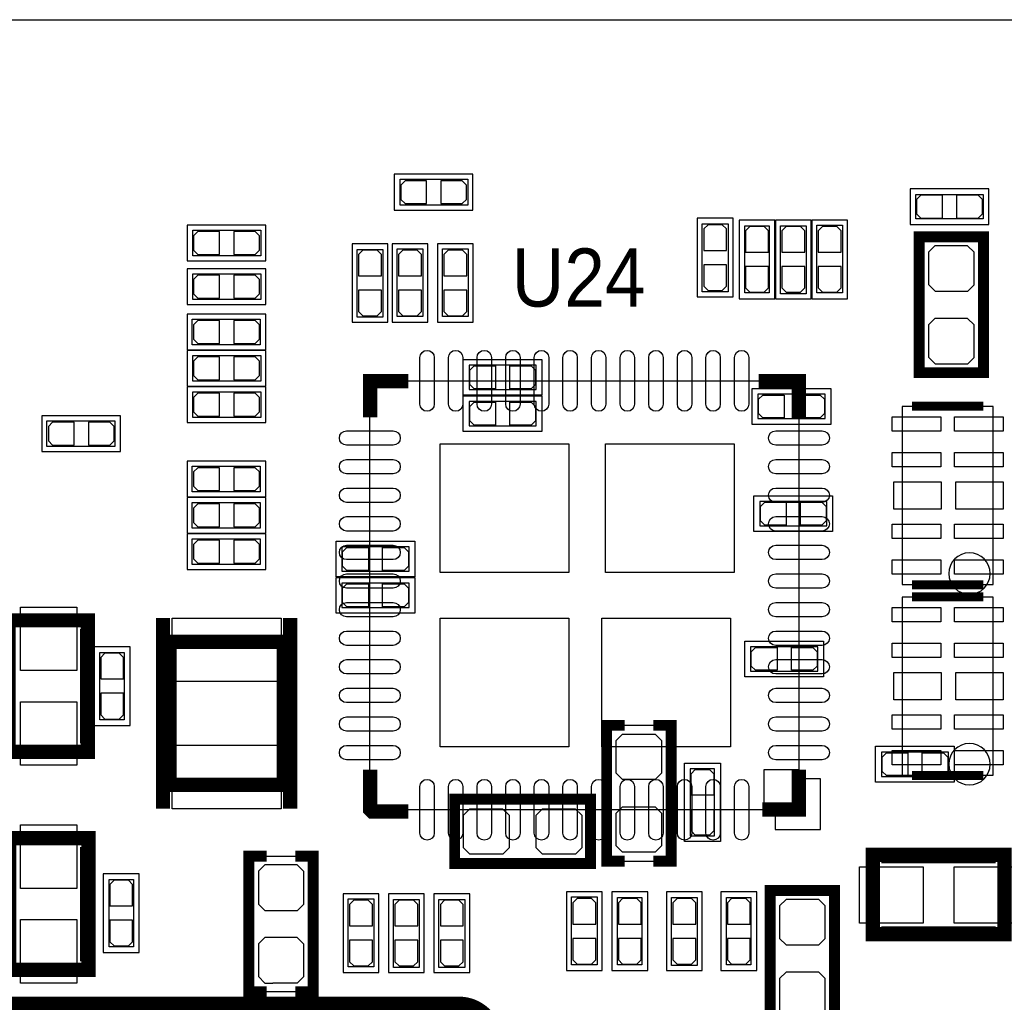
# Model space of a CAD drawing. Extents: x -6.1 to 57.8, y -3.4 to 52.8.
# Tile 10 of 11: x 21.8 to 35.6, y 39 to 52.8. Entities that reach past the tile are written whole.
import ezdxf

# ---------------------------------------------------------------- set-up
doc = ezdxf.new("R2010")
doc.units = 0
for name, color, linetype in [('BG_OUTLINE', 254, 'CONTINUOUS'), ('BG_SILKSCREEN_TOP', 9, 'CONTINUOUS'), ('PG_ASSEMBLY_BOTTOM', 12, 'CONTINUOUS'), ('PG_ASSEMBLY_TOP', 120, 'CONTINUOUS'), ('PG_SILKSCREEN_BOTTOM', 12, 'CONTINUOUS'), ('PG_SILKSCREEN_TOP', 9, 'CONTINUOUS'), ('PIN_BOTTOM', 1, 'CONTINUOUS'), ('PIN_TOP', 110, 'CONTINUOUS')]:
    doc.layers.add(name, color=color, linetype=linetype)

msp = doc.modelspace()

# ---------------------------------------------------------------- linework, layer by layer
at = {"layer": 'BG_OUTLINE'}
msp.add_lwpolyline([(53.4924, -1.5748), (-1.8034, -1.5748, -0.414214), (-3.5814, 0.2032), (-3.5814, 3.81), (-3.5814, 40.0558), (-2.5146, 40.0558), (-2.5146, 46.6598), (-3.5814, 46.6598), (-3.5814, 50.9524, -0.414214), (-1.778, 52.7558), (52.0446, 52.7558, -0.414183)], format="xyb", dxfattribs=at)
at = {"layer": 'BG_SILKSCREEN_TOP', "const_width": 0.2032}
msp.add_lwpolyline([(18.9484, 38.989), (27.9654, 38.989, -0.414214), (28.4734, 38.481), (28.4734, 36.9062, -0.414214), (27.9654, 36.3982), (26.162, 36.3982), (26.162, 35.941, -0.414214), (26.1366, 35.9156), (18.9484, 35.9156, -0.414214), (18.4404, 36.4236), (18.4404, 38.481, -0.414214), (18.9484, 38.989)], format="xyb", dxfattribs=at)
at = {"layer": 'PG_ASSEMBLY_BOTTOM'}
for points in [[(28.974999, 47.922002), (28.104998, 47.922002), (28.104998, 47.581998), (29.045002, 47.581998), (29.045002, 47.922002), (28.955009, 47.922002)], [(32.213601, 47.175598), (33.083602, 47.175598), (33.083602, 47.515602), (32.143598, 47.515602), (32.143598, 47.175598), (32.233591, 47.175598)], [(28.974999, 47.414002), (28.104998, 47.414002), (28.104998, 47.073998), (29.045002, 47.073998), (29.045002, 47.414002), (28.955009, 47.414002)], [(32.239001, 45.676998), (33.109002, 45.676998), (33.109002, 46.017002), (32.168998, 46.017002), (32.168998, 45.676998), (32.258991, 45.676998)], [(27.196999, 45.382002), (26.326998, 45.382002), (26.326998, 45.041998), (27.267002, 45.041998), (27.267002, 45.382002), (27.177009, 45.382002)], [(27.196999, 44.874002), (26.326998, 44.874002), (26.326998, 44.533998), (27.267002, 44.533998), (27.267002, 44.874002), (27.177009, 44.874002)], [(32.112001, 43.644998), (32.982002, 43.644998), (32.982002, 43.985002), (32.041998, 43.985002), (32.041998, 43.644998), (32.131991, 43.644998)], [(30.029912, 40.985389), (30.930088, 40.985389), (30.930088, 42.885411), (30.029912, 42.885411), (30.029912, 40.985389)], [(34.740799, 42.511802), (33.870798, 42.511802), (33.870798, 42.171798), (34.810802, 42.171798), (34.810802, 42.511802), (34.720809, 42.511802)], [(31.198998, 42.208399), (31.198998, 41.338398), (31.539002, 41.338398), (31.539002, 42.278402), (31.198998, 42.278402), (31.198998, 42.188409)], [(29.804411, 40.951912), (29.804411, 41.852088), (27.904389, 41.852088), (27.904389, 40.951912), (29.804411, 40.951912)]]:
    msp.add_lwpolyline(points, dxfattribs=at)
at = {"layer": 'PG_ASSEMBLY_TOP'}
for points in [[(27.199793, 50.52281), (28.089809, 50.52281), (28.089809, 50.16279), (27.139798, 50.16279), (27.139798, 50.52281), (27.209801, 50.52281)], [(34.423401, 50.309602), (35.293402, 50.309602), (35.293402, 49.969598), (34.353398, 49.969598), (34.353398, 50.309602), (34.443391, 50.309602)], [(31.72681, 49.838407), (31.72681, 48.948391), (31.36679, 48.948391), (31.36679, 49.898402), (31.72681, 49.898402), (31.72681, 49.828399)], [(32.301002, 49.802999), (32.301002, 48.932998), (31.960998, 48.932998), (31.960998, 49.873002), (32.301002, 49.873002), (32.301002, 49.783009)], [(32.81901, 49.813007), (32.81901, 48.922991), (32.45899, 48.922991), (32.45899, 49.873002), (32.81901, 49.873002), (32.81901, 49.802999)], [(32.96699, 48.992993), (32.96699, 49.883009), (33.32701, 49.883009), (33.32701, 48.932998), (32.96699, 48.932998), (32.96699, 49.003001)], [(24.304193, 49.81161), (25.194209, 49.81161), (25.194209, 49.45159), (24.244198, 49.45159), (24.244198, 49.81161), (24.314201, 49.81161)], [(35.298888, 47.817989), (34.398712, 47.817989), (34.398712, 49.718011), (35.298888, 49.718011), (35.298888, 47.817989)], [(26.90081, 49.482807), (26.90081, 48.592791), (26.54079, 48.592791), (26.54079, 49.542802), (26.90081, 49.542802), (26.90081, 49.472799)], [(27.09959, 48.662793), (27.09959, 49.552809), (27.45961, 49.552809), (27.45961, 48.602798), (27.09959, 48.602798), (27.09959, 48.672801)], [(27.73459, 48.662793), (27.73459, 49.552809), (28.09461, 49.552809), (28.09461, 48.602798), (27.73459, 48.602798), (27.73459, 48.672801)], [(24.304193, 49.20201), (25.194209, 49.20201), (25.194209, 48.84199), (24.244198, 48.84199), (24.244198, 49.20201), (24.314201, 49.20201)], [(25.124207, 48.20699), (24.234191, 48.20699), (24.234191, 48.56701), (25.184202, 48.56701), (25.184202, 48.20699), (25.114199, 48.20699)], [(24.304193, 48.05901), (25.194209, 48.05901), (25.194209, 47.69899), (24.244198, 47.69899), (24.244198, 48.05901), (24.314201, 48.05901)], [(26.718006, 41.704006), (26.718006, 47.703994), (32.717994, 47.703994), (32.717994, 41.704006), (26.718006, 41.704006)], [(24.304193, 47.55101), (25.194209, 47.55101), (25.194209, 47.19099), (24.244198, 47.19099), (24.244198, 47.55101), (24.314201, 47.55101)], [(23.092207, 46.78459), (22.202191, 46.78459), (22.202191, 47.14461), (23.152202, 47.14461), (23.152202, 46.78459), (23.082199, 46.78459)], [(25.124207, 46.14959), (24.234191, 46.14959), (24.234191, 46.50961), (25.184202, 46.50961), (25.184202, 46.14959), (25.114199, 46.14959)], [(25.124207, 45.64159), (24.234191, 45.64159), (24.234191, 46.00161), (25.184202, 46.00161), (25.184202, 45.64159), (25.114199, 45.64159)], [(25.124207, 45.13359), (24.234191, 45.13359), (24.234191, 45.49361), (25.184202, 45.49361), (25.184202, 45.13359), (25.114199, 45.13359)], [(22.943998, 43.034001), (22.943998, 43.904002), (23.284002, 43.904002), (23.284002, 42.963998), (22.943998, 42.963998), (22.943998, 43.053991)], [(25.026112, 41.056611), (25.926288, 41.056611), (25.926288, 39.156589), (25.026112, 39.156589), (25.026112, 41.056611)], [(23.411002, 40.658999), (23.411002, 39.788998), (23.070998, 39.788998), (23.070998, 40.729002), (23.411002, 40.729002), (23.411002, 40.639009)], [(29.53799, 39.594993), (29.53799, 40.485009), (29.89801, 40.485009), (29.89801, 39.534998), (29.53799, 39.534998), (29.53799, 39.605001)], [(33.216088, 38.673989), (32.315912, 38.673989), (32.315912, 40.574011), (33.216088, 40.574011), (33.216088, 38.673989)], [(26.41379, 39.569593), (26.41379, 40.459609), (26.77381, 40.459609), (26.77381, 39.509598), (26.41379, 39.509598), (26.41379, 39.579601)], [(27.40881, 40.389607), (27.40881, 39.499591), (27.04879, 39.499591), (27.04879, 40.449602), (27.40881, 40.449602), (27.40881, 40.379599)], [(28.04381, 40.389607), (28.04381, 39.499591), (27.68379, 39.499591), (27.68379, 40.449602), (28.04381, 40.449602), (28.04381, 40.379599)], [(30.182998, 39.605001), (30.182998, 40.475002), (30.523002, 40.475002), (30.523002, 39.534998), (30.182998, 39.534998), (30.182998, 39.624991)], [(31.29501, 40.415007), (31.29501, 39.524991), (30.93499, 39.524991), (30.93499, 40.475002), (31.29501, 40.475002), (31.29501, 40.404999)], [(32.047002, 40.404999), (32.047002, 39.534998), (31.706998, 39.534998), (31.706998, 40.475002), (32.047002, 40.475002), (32.047002, 40.385009)]]:
    msp.add_lwpolyline(points, dxfattribs=at)
for points in [[(35.43554, 44.8564), (35.43554, 47.3456), (34.16046, 47.3456), (34.16046, 44.8564)], [(35.43554, 42.1894), (35.43554, 44.6786), (34.16046, 44.6786), (34.16046, 42.1894)], [(32.7152, 41.7068), (32.2326, 41.7068), (32.2326, 42.2656), (32.7152, 42.2656)]]:
    msp.add_lwpolyline(points, close=True, dxfattribs=at)
for points in [[(35.392411, 45.0088, 1), (34.813189, 45.0088, 1)], [(35.392411, 42.3418, 1), (34.813189, 42.3418, 1)]]:
    msp.add_lwpolyline(points, format="xyb", close=True, dxfattribs=at)
at = {"layer": 'PG_ASSEMBLY_TOP', "const_width": 0.2}
for points in [[(21.665006, 42.514012), (21.665006, 44.353988), (22.775012, 44.353988), (22.775012, 42.514012), (21.665006, 42.514012)], [(23.914202, 44.052998), (23.914202, 42.053002), (25.514198, 42.053002), (25.514198, 44.052998), (23.914202, 44.052998)], [(22.784994, 41.305988), (22.784994, 39.466012), (21.674988, 39.466012), (21.674988, 41.305988), (22.784994, 41.305988)], [(33.751012, 41.072994), (35.590988, 41.072994), (35.590988, 39.962988), (33.751012, 39.962988), (33.751012, 41.072994)]]:
    msp.add_lwpolyline(points, dxfattribs=at)
at = {"layer": 'PG_SILKSCREEN_BOTTOM'}
for points in [[(29.125012, 48.002012), (29.125012, 47.501988), (28.024988, 47.501988), (28.024988, 48.002012), (29.125012, 48.002012)], [(32.063588, 47.095588), (32.063588, 47.595612), (33.163612, 47.595612), (33.163612, 47.095588), (32.063588, 47.095588)], [(29.125012, 47.494012), (29.125012, 46.993988), (28.024988, 46.993988), (28.024988, 47.494012), (29.125012, 47.494012)], [(32.088988, 45.596988), (32.088988, 46.097012), (33.189012, 46.097012), (33.189012, 45.596988), (32.088988, 45.596988)], [(27.347012, 45.462012), (27.347012, 44.961988), (26.246988, 44.961988), (26.246988, 45.462012), (27.347012, 45.462012)], [(27.347012, 44.954012), (27.347012, 44.453988), (26.246988, 44.453988), (26.246988, 44.954012), (27.347012, 44.954012)], [(31.961988, 43.564988), (31.961988, 44.065012), (33.062012, 44.065012), (33.062012, 43.564988), (31.961988, 43.564988)], [(34.890812, 42.591812), (34.890812, 42.091788), (33.790788, 42.091788), (33.790788, 42.591812), (34.890812, 42.591812)], [(31.118988, 42.358412), (31.619012, 42.358412), (31.619012, 41.258388), (31.118988, 41.258388), (31.118988, 42.358412)]]:
    msp.add_lwpolyline(points, dxfattribs=at)
at = {"layer": 'PG_SILKSCREEN_BOTTOM', "const_width": 0.1524}
for points in [[(30.280102, 42.885411), (30.029912, 42.885411), (30.029912, 40.985389), (30.280102, 40.985389)], [(30.679898, 42.885411), (30.930088, 42.885411), (30.930088, 40.985389), (30.679898, 40.985389)], [(27.904389, 41.601898), (27.904389, 41.852088), (29.804411, 41.852088), (29.80436, 41.18356)], [(27.90444, 41.62806), (27.904389, 40.951912), (29.804411, 40.951912), (29.804411, 41.202102)]]:
    msp.add_lwpolyline(points, dxfattribs=at)
at = {"layer": 'PG_SILKSCREEN_TOP'}
for points in [[(27.059788, 50.592812), (27.059788, 50.092788), (28.159812, 50.092788), (28.159812, 50.592812), (27.059788, 50.592812)], [(34.273388, 50.389612), (34.273388, 49.889588), (35.373412, 49.889588), (35.373412, 50.389612), (34.273388, 50.389612)], [(24.164188, 49.881612), (24.164188, 49.381588), (25.264212, 49.381588), (25.264212, 49.881612), (24.164188, 49.881612)], [(31.796812, 49.978412), (31.296788, 49.978412), (31.296788, 48.878388), (31.796812, 48.878388), (31.796812, 49.978412)], [(32.381012, 49.953012), (31.880988, 49.953012), (31.880988, 48.852988), (32.381012, 48.852988), (32.381012, 49.953012)], [(32.889012, 49.953012), (32.388988, 49.953012), (32.388988, 48.852988), (32.889012, 48.852988), (32.889012, 49.953012)], [(32.896988, 48.852988), (33.397012, 48.852988), (33.397012, 49.953012), (32.896988, 49.953012), (32.896988, 48.852988)], [(26.970812, 49.622812), (26.470788, 49.622812), (26.470788, 48.522788), (26.970812, 48.522788), (26.970812, 49.622812)], [(27.029588, 48.522788), (27.529612, 48.522788), (27.529612, 49.622812), (27.029588, 49.622812), (27.029588, 48.522788)], [(27.664588, 48.522788), (28.164612, 48.522788), (28.164612, 49.622812), (27.664588, 49.622812), (27.664588, 48.522788)], [(24.164188, 49.272012), (24.164188, 48.771988), (25.264212, 48.771988), (25.264212, 49.272012), (24.164188, 49.272012)], [(25.264212, 48.136988), (25.264212, 48.637012), (24.164188, 48.637012), (24.164188, 48.136988), (25.264212, 48.136988)], [(24.164188, 48.129012), (24.164188, 47.628988), (25.264212, 47.628988), (25.264212, 48.129012), (24.164188, 48.129012)], [(24.164188, 47.621012), (24.164188, 47.120988), (25.264212, 47.120988), (25.264212, 47.621012), (24.164188, 47.621012)], [(23.232212, 46.714588), (23.232212, 47.214612), (22.132188, 47.214612), (22.132188, 46.714588), (23.232212, 46.714588)], [(25.264212, 46.079588), (25.264212, 46.579612), (24.164188, 46.579612), (24.164188, 46.079588), (25.264212, 46.079588)], [(25.264212, 45.571588), (25.264212, 46.071612), (24.164188, 46.071612), (24.164188, 45.571588), (25.264212, 45.571588)], [(25.264212, 45.063588), (25.264212, 45.563612), (24.164188, 45.563612), (24.164188, 45.063588), (25.264212, 45.063588)], [(22.863988, 42.883988), (23.364012, 42.883988), (23.364012, 43.984012), (22.863988, 43.984012), (22.863988, 42.883988)], [(23.491012, 40.809012), (22.990988, 40.809012), (22.990988, 39.708988), (23.491012, 39.708988), (23.491012, 40.809012)], [(26.343788, 39.429588), (26.843812, 39.429588), (26.843812, 40.529612), (26.343788, 40.529612), (26.343788, 39.429588)], [(27.478812, 40.529612), (26.978788, 40.529612), (26.978788, 39.429588), (27.478812, 39.429588), (27.478812, 40.529612)], [(28.113812, 40.529612), (27.613788, 40.529612), (27.613788, 39.429588), (28.113812, 39.429588), (28.113812, 40.529612)], [(29.467988, 39.454988), (29.968012, 39.454988), (29.968012, 40.555012), (29.467988, 40.555012), (29.467988, 39.454988)], [(30.102988, 39.454988), (30.603012, 39.454988), (30.603012, 40.555012), (30.102988, 40.555012), (30.102988, 39.454988)], [(31.365012, 40.555012), (30.864988, 40.555012), (30.864988, 39.454988), (31.365012, 39.454988), (31.365012, 40.555012)], [(32.127012, 40.555012), (31.626988, 40.555012), (31.626988, 39.454988), (32.127012, 39.454988), (32.127012, 40.555012)]]:
    msp.add_lwpolyline(points, dxfattribs=at)
for points, const_width in [([(34.648902, 49.718011), (34.398712, 49.718011), (34.398712, 47.817989), (35.06724, 47.81804)], 0.1524), ([(34.62274, 49.71796), (35.298888, 49.718011), (35.298888, 47.817989), (35.048698, 47.817989)], 0.1524), ([(27.2542, 47.7012), (26.7208, 47.7012), (26.7208, 47.1932)], 0.2), ([(32.1564, 47.7012), (32.7152, 47.7012), (32.7152, 47.1678)], 0.2), ([(34.297874, 47.350934), (35.297872, 47.350934)], 0.127), ([(34.297874, 44.851066), (35.297872, 44.851066)], 0.127), ([(34.297874, 44.683934), (35.297872, 44.683934)], 0.127), ([(23.8252, 44.3865), (23.8252, 41.7195)], 0.2), ([(25.6032, 44.3865), (25.6032, 41.7195)], 0.2), ([(22.765004, 42.634002), (22.765004, 44.233998)], 0.2), ([(27.2542, 41.6814), (26.7462, 41.6814), (26.7208, 41.7068), (26.7208, 42.2656)], 0.2), ([(32.2072, 41.7068), (32.7152, 41.7068), (32.7152, 42.2656)], 0.2), ([(34.297874, 42.184066), (35.297872, 42.184066)], 0.127), ([(22.765004, 41.185998), (22.765004, 39.586002)], 0.2), ([(25.276302, 39.156589), (25.026112, 39.156589), (25.026112, 41.056611), (25.276302, 41.056611)], 0.1524), ([(25.676098, 39.156589), (25.926288, 39.156589), (25.926288, 41.056611), (25.676098, 41.056611)], 0.1524), ([(33.871002, 41.053004), (35.470998, 41.053004)], 0.2), ([(32.566102, 40.574011), (32.315912, 40.574011), (32.315912, 38.673989), (32.98444, 38.67404)], 0.1524), ([(32.53994, 40.57396), (33.216088, 40.574011), (33.216088, 38.673989), (32.965898, 38.673989)], 0.1524), ([(33.871002, 39.972996), (35.470998, 39.972996)], 0.2)]:
    msp.add_lwpolyline(points, dxfattribs=dict(at, const_width=const_width))
msp.add_lwpolyline([(32.385, 41.7068), (32.385, 41.4274), (33.02, 41.4274), (33.02, 42.1386), (32.7152, 42.1386), (32.7152, 41.7068)], close=True, dxfattribs=at)
at = {"layer": 'PIN_BOTTOM'}
for points in [[(28.175001, 47.911995), (28.475, 47.911995), (28.475, 47.592005), (28.175001, 47.592005), (28.114981, 47.652), (28.114981, 47.852)], [(28.974999, 47.592005), (28.675, 47.592005), (28.675, 47.911995), (28.974999, 47.911995), (29.035019, 47.852), (29.035019, 47.652)], [(32.213601, 47.505595), (32.5136, 47.505595), (32.5136, 47.185605), (32.213601, 47.185605), (32.153581, 47.2456), (32.153581, 47.4456)], [(33.013599, 47.185605), (32.7136, 47.185605), (32.7136, 47.505595), (33.013599, 47.505595), (33.073619, 47.4456), (33.073619, 47.2456)], [(28.175001, 47.403995), (28.475, 47.403995), (28.475, 47.084005), (28.175001, 47.084005), (28.114981, 47.144), (28.114981, 47.344)], [(28.974999, 47.084005), (28.675, 47.084005), (28.675, 47.403995), (28.974999, 47.403995), (29.035019, 47.344), (29.035019, 47.144)], [(32.239001, 46.006995), (32.539, 46.006995), (32.539, 45.687005), (32.239001, 45.687005), (32.178981, 45.747), (32.178981, 45.947)], [(33.038999, 45.687005), (32.739, 45.687005), (32.739, 46.006995), (33.038999, 46.006995), (33.099019, 45.947), (33.099019, 45.747)], [(26.397001, 45.371995), (26.697, 45.371995), (26.697, 45.052005), (26.397001, 45.052005), (26.336981, 45.112), (26.336981, 45.312)], [(27.196999, 45.052005), (26.897, 45.052005), (26.897, 45.371995), (27.196999, 45.371995), (27.257019, 45.312), (27.257019, 45.112)], [(26.397001, 44.863995), (26.697, 44.863995), (26.697, 44.544005), (26.397001, 44.544005), (26.336981, 44.604), (26.336981, 44.804)], [(27.196999, 44.544005), (26.897, 44.544005), (26.897, 44.863995), (27.196999, 44.863995), (27.257019, 44.804), (27.257019, 44.604)], [(32.112001, 43.974995), (32.412, 43.974995), (32.412, 43.655005), (32.112001, 43.655005), (32.051981, 43.715), (32.051981, 43.915)], [(32.911999, 43.655005), (32.612, 43.655005), (32.612, 43.974995), (32.911999, 43.974995), (32.972019, 43.915), (32.972019, 43.715)], [(30.6959, 42.1259), (30.3657, 42.1259), (30.251095, 42.1259), (30.1625, 42.214495), (30.1625, 42.672), (30.2514, 42.7609), (30.365395, 42.7609), (30.3657, 42.760595), (30.7086, 42.760595), (30.7975, 42.671695), (30.7975, 42.328795), (30.7975, 42.217111), (30.706289, 42.1259)], [(33.940801, 42.501795), (34.2408, 42.501795), (34.2408, 42.181805), (33.940801, 42.181805), (33.880781, 42.2418), (33.880781, 42.4418)], [(34.740799, 42.181805), (34.4408, 42.181805), (34.4408, 42.501795), (34.740799, 42.501795), (34.800819, 42.4418), (34.800819, 42.2418)], [(31.528995, 42.208399), (31.528995, 41.9084), (31.209005, 41.9084), (31.209005, 42.208399), (31.269, 42.268419), (31.469, 42.268419)], [(28.6639, 41.6179), (28.6639, 41.2877), (28.6639, 41.173095), (28.575305, 41.0845), (28.1178, 41.0845), (28.0289, 41.1734), (28.0289, 41.287395), (28.029205, 41.2877), (28.029205, 41.6306), (28.118105, 41.7195), (28.461005, 41.7195), (28.572689, 41.7195), (28.6639, 41.628289)], [(29.6799, 41.6179), (29.6799, 41.2877), (29.6799, 41.173095), (29.591305, 41.0845), (29.1338, 41.0845), (29.0449, 41.1734), (29.0449, 41.287395), (29.045205, 41.2877), (29.045205, 41.6306), (29.134105, 41.7195), (29.477005, 41.7195), (29.588689, 41.7195), (29.6799, 41.628289)], [(30.6959, 41.1099), (30.3657, 41.1099), (30.251095, 41.1099), (30.1625, 41.198495), (30.1625, 41.656), (30.2514, 41.7449), (30.365395, 41.7449), (30.3657, 41.744595), (30.7086, 41.744595), (30.7975, 41.655695), (30.7975, 41.312795), (30.7975, 41.201111), (30.706289, 41.1099)], [(31.209005, 41.408401), (31.209005, 41.7084), (31.528995, 41.7084), (31.528995, 41.408401), (31.469, 41.348381), (31.269, 41.348381)]]:
    msp.add_lwpolyline(points, close=True, dxfattribs=at)
at = {"layer": 'PIN_TOP'}
for points in [[(27.209801, 50.182805), (27.5098, 50.182805), (27.5098, 50.502795), (27.209801, 50.502795), (27.149781, 50.4428), (27.149781, 50.2428)], [(28.009799, 50.502795), (27.7098, 50.502795), (27.7098, 50.182805), (28.009799, 50.182805), (28.069819, 50.2428), (28.069819, 50.4428)], [(34.423401, 49.979605), (34.7234, 49.979605), (34.7234, 50.299595), (34.423401, 50.299595), (34.363381, 50.2396), (34.363381, 50.0396)], [(35.223399, 50.299595), (34.9234, 50.299595), (34.9234, 49.979605), (35.223399, 49.979605), (35.283419, 50.0396), (35.283419, 50.2396)], [(31.386805, 49.828399), (31.386805, 49.5284), (31.706795, 49.5284), (31.706795, 49.828399), (31.6468, 49.888419), (31.4468, 49.888419)], [(31.971005, 49.802999), (31.971005, 49.503), (32.290995, 49.503), (32.290995, 49.802999), (32.231, 49.863019), (32.031, 49.863019)], [(32.479005, 49.802999), (32.479005, 49.503), (32.798995, 49.503), (32.798995, 49.802999), (32.739, 49.863019), (32.539, 49.863019)], [(32.987005, 49.802999), (32.987005, 49.503), (33.306995, 49.503), (33.306995, 49.802999), (33.247, 49.863019), (33.047, 49.863019)], [(24.314201, 49.471605), (24.6142, 49.471605), (24.6142, 49.791595), (24.314201, 49.791595), (24.254181, 49.7316), (24.254181, 49.5316)], [(25.114199, 49.791595), (24.8142, 49.791595), (24.8142, 49.471605), (25.114199, 49.471605), (25.174219, 49.5316), (25.174219, 49.7316)], [(34.6329, 48.9585), (34.9631, 48.9585), (35.077705, 48.9585), (35.1663, 49.047095), (35.1663, 49.5046), (35.0774, 49.5935), (34.963405, 49.5935), (34.9631, 49.593195), (34.6202, 49.593195), (34.5313, 49.504295), (34.5313, 49.161395), (34.5313, 49.049711), (34.622511, 48.9585)], [(26.560805, 49.472799), (26.560805, 49.1728), (26.880795, 49.1728), (26.880795, 49.472799), (26.8208, 49.532819), (26.6208, 49.532819)], [(27.119605, 49.472799), (27.119605, 49.1728), (27.439595, 49.1728), (27.439595, 49.472799), (27.3796, 49.532819), (27.1796, 49.532819)], [(27.754605, 49.472799), (27.754605, 49.1728), (28.074595, 49.1728), (28.074595, 49.472799), (28.0146, 49.532819), (27.8146, 49.532819)], [(31.706795, 49.028401), (31.706795, 49.3284), (31.386805, 49.3284), (31.386805, 49.028401), (31.4468, 48.968381), (31.6468, 48.968381)], [(32.290995, 49.003001), (32.290995, 49.303), (31.971005, 49.303), (31.971005, 49.003001), (32.031, 48.942981), (32.231, 48.942981)], [(32.798995, 49.003001), (32.798995, 49.303), (32.479005, 49.303), (32.479005, 49.003001), (32.539, 48.942981), (32.739, 48.942981)], [(33.306995, 49.003001), (33.306995, 49.303), (32.987005, 49.303), (32.987005, 49.003001), (33.047, 48.942981), (33.247, 48.942981)], [(24.314201, 48.862005), (24.6142, 48.862005), (24.6142, 49.181995), (24.314201, 49.181995), (24.254181, 49.122), (24.254181, 48.922)], [(25.114199, 49.181995), (24.8142, 49.181995), (24.8142, 48.862005), (25.114199, 48.862005), (25.174219, 48.922), (25.174219, 49.122)], [(26.880795, 48.672801), (26.880795, 48.9728), (26.560805, 48.9728), (26.560805, 48.672801), (26.6208, 48.612781), (26.8208, 48.612781)], [(27.439595, 48.672801), (27.439595, 48.9728), (27.119605, 48.9728), (27.119605, 48.672801), (27.1796, 48.612781), (27.3796, 48.612781)], [(28.074595, 48.672801), (28.074595, 48.9728), (27.754605, 48.9728), (27.754605, 48.672801), (27.8146, 48.612781), (28.0146, 48.612781)], [(24.314201, 48.227005), (24.6142, 48.227005), (24.6142, 48.546995), (24.314201, 48.546995), (24.254181, 48.487), (24.254181, 48.287)], [(25.114199, 48.546995), (24.8142, 48.546995), (24.8142, 48.227005), (25.114199, 48.227005), (25.174219, 48.287), (25.174219, 48.487)], [(34.6329, 47.9425), (34.9631, 47.9425), (35.077705, 47.9425), (35.1663, 48.031095), (35.1663, 48.4886), (35.0774, 48.5775), (34.963405, 48.5775), (34.9631, 48.577195), (34.6202, 48.577195), (34.5313, 48.488295), (34.5313, 48.145395), (34.5313, 48.033711), (34.622511, 47.9425)], [(24.314201, 47.719005), (24.6142, 47.719005), (24.6142, 48.038995), (24.314201, 48.038995), (24.254181, 47.979), (24.254181, 47.779)], [(25.114199, 48.038995), (24.8142, 48.038995), (24.8142, 47.719005), (25.114199, 47.719005), (25.174219, 47.779), (25.174219, 47.979)], [(24.314201, 47.211005), (24.6142, 47.211005), (24.6142, 47.530995), (24.314201, 47.530995), (24.254181, 47.471), (24.254181, 47.271)], [(25.114199, 47.530995), (24.8142, 47.530995), (24.8142, 47.211005), (25.114199, 47.211005), (25.174219, 47.271), (25.174219, 47.471)], [(22.282201, 46.804605), (22.5822, 46.804605), (22.5822, 47.124595), (22.282201, 47.124595), (22.222181, 47.0646), (22.222181, 46.8646)], [(23.082199, 47.124595), (22.7822, 47.124595), (22.7822, 46.804605), (23.082199, 46.804605), (23.142219, 46.8646), (23.142219, 47.0646)], [(34.700616, 47.000998), (34.020608, 47.000998), (34.020608, 47.200998), (34.700616, 47.200998)], [(35.575392, 47.000998), (34.895384, 47.000998), (34.895384, 47.200998), (35.575392, 47.200998)], [(29.500855, 46.823655), (29.500855, 45.022745), (27.699945, 45.022745), (27.699945, 46.823655)], [(31.812255, 46.823655), (31.812255, 45.022745), (30.011345, 45.022745), (30.011345, 46.823655)], [(34.700616, 46.500872), (34.020608, 46.500872), (34.020608, 46.700872), (34.700616, 46.700872)], [(35.575392, 46.500872), (34.895384, 46.500872), (34.895384, 46.700872), (35.575392, 46.700872)], [(24.314201, 46.169605), (24.6142, 46.169605), (24.6142, 46.489595), (24.314201, 46.489595), (24.254181, 46.4296), (24.254181, 46.2296)], [(25.114199, 46.489595), (24.8142, 46.489595), (24.8142, 46.169605), (25.114199, 46.169605), (25.174219, 46.2296), (25.174219, 46.4296)], [(34.707322, 45.9105), (34.046922, 45.9105), (34.046922, 46.2915), (34.707322, 46.2915)], [(35.574224, 45.9105), (34.913824, 45.9105), (34.913824, 46.2915), (35.574224, 46.2915)], [(24.314201, 45.661605), (24.6142, 45.661605), (24.6142, 45.981595), (24.314201, 45.981595), (24.254181, 45.9216), (24.254181, 45.7216)], [(25.114199, 45.981595), (24.8142, 45.981595), (24.8142, 45.661605), (25.114199, 45.661605), (25.174219, 45.7216), (25.174219, 45.9216)], [(34.700616, 45.501128), (34.020608, 45.501128), (34.020608, 45.701128), (34.700616, 45.701128)], [(35.575392, 45.501128), (34.895384, 45.501128), (34.895384, 45.701128), (35.575392, 45.701128)], [(24.314201, 45.153605), (24.6142, 45.153605), (24.6142, 45.473595), (24.314201, 45.473595), (24.254181, 45.4136), (24.254181, 45.2136)], [(25.114199, 45.473595), (24.8142, 45.473595), (24.8142, 45.153605), (25.114199, 45.153605), (25.174219, 45.2136), (25.174219, 45.4136)], [(34.700616, 45.001002), (34.020608, 45.001002), (34.020608, 45.201002), (34.700616, 45.201002)], [(35.575392, 45.001002), (34.895384, 45.001002), (34.895384, 45.201002), (35.575392, 45.201002)], [(21.8313, 43.6515), (21.8313, 44.5405), (22.6187, 44.5405), (22.6187, 43.6515)], [(34.700616, 44.333998), (34.020608, 44.333998), (34.020608, 44.533998), (34.700616, 44.533998)], [(35.575392, 44.333998), (34.895384, 44.333998), (34.895384, 44.533998), (35.575392, 44.533998)], [(23.9522, 43.4975), (23.9522, 44.3865), (25.4762, 44.3865), (25.4762, 43.4975)], [(29.500855, 44.385255), (29.500855, 42.584345), (27.699945, 42.584345), (27.699945, 44.385255)], [(31.761455, 44.385255), (31.761455, 42.584345), (29.960545, 42.584345), (29.960545, 44.385255)], [(34.700616, 43.833872), (34.020608, 43.833872), (34.020608, 44.033872), (34.700616, 44.033872)], [(35.575392, 43.833872), (34.895384, 43.833872), (34.895384, 44.033872), (35.575392, 44.033872)], [(22.954005, 43.833999), (22.954005, 43.534), (23.273995, 43.534), (23.273995, 43.833999), (23.214, 43.894019), (23.014, 43.894019)], [(34.707322, 43.2435), (34.046922, 43.2435), (34.046922, 43.6245), (34.707322, 43.6245)], [(35.574224, 43.2435), (34.913824, 43.2435), (34.913824, 43.6245), (35.574224, 43.6245)], [(23.273995, 43.034001), (23.273995, 43.334), (22.954005, 43.334), (22.954005, 43.034001), (23.014, 42.973981), (23.214, 42.973981)], [(22.6187, 43.2165), (22.6187, 42.3275), (21.8313, 42.3275), (21.8313, 43.2165)], [(34.700616, 42.834128), (34.020608, 42.834128), (34.020608, 43.034128), (34.700616, 43.034128)], [(35.575392, 42.834128), (34.895384, 42.834128), (34.895384, 43.034128), (35.575392, 43.034128)], [(23.9522, 41.7195), (23.9522, 42.6085), (25.4762, 42.6085), (25.4762, 41.7195)], [(34.700616, 42.334002), (34.020608, 42.334002), (34.020608, 42.534002), (34.700616, 42.534002)], [(35.575392, 42.334002), (34.895384, 42.334002), (34.895384, 42.534002), (35.575392, 42.534002)], [(21.8313, 40.6035), (21.8313, 41.4925), (22.6187, 41.4925), (22.6187, 40.6035)], [(25.6921, 40.9321), (25.3619, 40.9321), (25.247295, 40.9321), (25.1587, 40.843505), (25.1587, 40.386), (25.2476, 40.2971), (25.361595, 40.2971), (25.3619, 40.297405), (25.7048, 40.297405), (25.7937, 40.386305), (25.7937, 40.729205), (25.7937, 40.840889), (25.702489, 40.9321)], [(34.4535, 40.1193), (33.5645, 40.1193), (33.5645, 40.9067), (34.4535, 40.9067)], [(34.8885, 40.9067), (35.7775, 40.9067), (35.7775, 40.1193), (34.8885, 40.1193)], [(23.081005, 40.658999), (23.081005, 40.359), (23.400995, 40.359), (23.400995, 40.658999), (23.341, 40.719019), (23.141, 40.719019)], [(26.433805, 40.379599), (26.433805, 40.0796), (26.753795, 40.0796), (26.753795, 40.379599), (26.6938, 40.439619), (26.4938, 40.439619)], [(27.068805, 40.379599), (27.068805, 40.0796), (27.388795, 40.0796), (27.388795, 40.379599), (27.3288, 40.439619), (27.1288, 40.439619)], [(27.703805, 40.379599), (27.703805, 40.0796), (28.023795, 40.0796), (28.023795, 40.379599), (27.9638, 40.439619), (27.7638, 40.439619)], [(29.558005, 40.404999), (29.558005, 40.105), (29.877995, 40.105), (29.877995, 40.404999), (29.818, 40.465019), (29.618, 40.465019)], [(30.193005, 40.404999), (30.193005, 40.105), (30.512995, 40.105), (30.512995, 40.404999), (30.453, 40.465019), (30.253, 40.465019)], [(30.955005, 40.404999), (30.955005, 40.105), (31.274995, 40.105), (31.274995, 40.404999), (31.215, 40.465019), (31.015, 40.465019)], [(31.717005, 40.404999), (31.717005, 40.105), (32.036995, 40.105), (32.036995, 40.404999), (31.977, 40.465019), (31.777, 40.465019)], [(32.5501, 39.8145), (32.8803, 39.8145), (32.994905, 39.8145), (33.0835, 39.903095), (33.0835, 40.3606), (32.9946, 40.4495), (32.880605, 40.4495), (32.8803, 40.449195), (32.5374, 40.449195), (32.4485, 40.360295), (32.4485, 40.017395), (32.4485, 39.905711), (32.539711, 39.8145)], [(22.6187, 40.1685), (22.6187, 39.2795), (21.8313, 39.2795), (21.8313, 40.1685)], [(23.400995, 39.859001), (23.400995, 40.159), (23.081005, 40.159), (23.081005, 39.859001), (23.141, 39.798981), (23.341, 39.798981)], [(25.6921, 39.9161), (25.3619, 39.9161), (25.247295, 39.9161), (25.1587, 39.827505), (25.1587, 39.37), (25.2476, 39.2811), (25.361595, 39.2811), (25.3619, 39.281405), (25.7048, 39.281405), (25.7937, 39.370305), (25.7937, 39.713205), (25.7937, 39.824889), (25.702489, 39.9161)], [(26.753795, 39.579601), (26.753795, 39.8796), (26.433805, 39.8796), (26.433805, 39.579601), (26.4938, 39.519581), (26.6938, 39.519581)], [(27.388795, 39.579601), (27.388795, 39.8796), (27.068805, 39.8796), (27.068805, 39.579601), (27.1288, 39.519581), (27.3288, 39.519581)], [(28.023795, 39.579601), (28.023795, 39.8796), (27.703805, 39.8796), (27.703805, 39.579601), (27.7638, 39.519581), (27.9638, 39.519581)], [(29.877995, 39.605001), (29.877995, 39.905), (29.558005, 39.905), (29.558005, 39.605001), (29.618, 39.544981), (29.818, 39.544981)], [(30.512995, 39.605001), (30.512995, 39.905), (30.193005, 39.905), (30.193005, 39.605001), (30.253, 39.544981), (30.453, 39.544981)], [(31.274995, 39.605001), (31.274995, 39.905), (30.955005, 39.905), (30.955005, 39.605001), (31.015, 39.544981), (31.215, 39.544981)], [(32.036995, 39.605001), (32.036995, 39.905), (31.717005, 39.905), (31.717005, 39.605001), (31.777, 39.544981), (31.977, 39.544981)], [(32.5501, 38.7985), (32.8803, 38.7985), (32.994905, 38.7985), (33.0835, 38.887095), (33.0835, 39.3446), (32.9946, 39.4335), (32.880605, 39.4335), (32.8803, 39.433195), (32.5374, 39.433195), (32.4485, 39.344295), (32.4485, 39.001395), (32.4485, 38.889711), (32.539711, 38.7985)]]:
    msp.add_lwpolyline(points, close=True, dxfattribs=at)
for points in [[(27.417751, 47.378899), (27.417751, 48.029089, -1), (27.618461, 48.029089), (27.618461, 47.378899, -1)], [(27.817547, 47.378899), (27.817547, 48.029089, -1), (28.018257, 48.029089), (28.018257, 47.378899, -1)], [(28.217647, 47.378899), (28.217647, 48.029089, -1), (28.418358, 48.029089), (28.418358, 47.378899, -1)], [(28.617647, 47.378899), (28.617647, 48.029089, -1), (28.818357, 48.029089), (28.818357, 47.378899, -1)], [(29.017747, 47.378899), (29.017747, 48.029089, -1), (29.218458, 48.029089), (29.218458, 47.378899, -1)], [(29.417747, 47.378899), (29.417747, 48.029089, -1), (29.618457, 48.029089), (29.618457, 47.378899, -1)], [(29.817543, 47.378899), (29.817543, 48.029089, -1), (30.018253, 48.029089), (30.018253, 47.378899, -1)], [(30.217542, 47.378899), (30.217542, 48.029089, -1), (30.418253, 48.029089), (30.418253, 47.378899, -1)], [(30.617643, 47.378899), (30.617643, 48.029089, -1), (30.818353, 48.029089), (30.818353, 47.378899, -1)], [(31.017642, 47.378899), (31.017642, 48.029089, -1), (31.218353, 48.029089), (31.218353, 47.378899, -1)], [(31.417743, 47.378899), (31.417743, 48.029089, -1), (31.618453, 48.029089), (31.618453, 47.378899, -1)], [(31.817539, 47.378899), (31.817539, 48.029089, -1), (32.018249, 48.029089), (32.018249, 47.378899, -1)], [(26.392911, 47.004249), (27.043101, 47.004249, -1), (27.043101, 46.803539), (26.392911, 46.803539, -1)], [(32.392899, 47.004249), (33.043089, 47.004249, -1), (33.043089, 46.803539), (32.392899, 46.803539, -1)], [(26.392911, 46.604453), (27.043101, 46.604453, -1), (27.043101, 46.403743), (26.392911, 46.403743, -1)], [(32.392899, 46.604453), (33.043089, 46.604453, -1), (33.043089, 46.403743), (32.392899, 46.403743, -1)], [(26.392911, 46.204353), (27.043101, 46.204353, -1), (27.043101, 46.003642), (26.392911, 46.003642, -1)], [(32.392899, 46.204353), (33.043089, 46.204353, -1), (33.043089, 46.003642), (32.392899, 46.003642, -1)], [(26.392911, 45.804353), (27.043101, 45.804353, -1), (27.043101, 45.603643), (26.392911, 45.603643, -1)], [(32.392899, 45.804353), (33.043089, 45.804353, -1), (33.043089, 45.603643), (32.392899, 45.603643, -1)], [(26.392911, 45.404253), (27.043101, 45.404253, -1), (27.043101, 45.203542), (26.392911, 45.203542, -1)], [(32.392899, 45.404253), (33.043089, 45.404253, -1), (33.043089, 45.203542), (32.392899, 45.203542, -1)], [(26.392911, 45.004253), (27.043101, 45.004253, -1), (27.043101, 44.803543), (26.392911, 44.803543, -1)], [(32.392899, 45.004253), (33.043089, 45.004253, -1), (33.043089, 44.803543), (32.392899, 44.803543, -1)], [(26.392911, 44.604457), (27.043101, 44.604457, -1), (27.043101, 44.403747), (26.392911, 44.403747, -1)], [(32.392899, 44.604457), (33.043089, 44.604457, -1), (33.043089, 44.403747), (32.392899, 44.403747, -1)], [(26.392911, 44.204458), (27.043101, 44.204458, -1), (27.043101, 44.003747), (26.392911, 44.003747, -1)], [(32.392899, 44.204458), (33.043089, 44.204458, -1), (33.043089, 44.003747), (32.392899, 44.003747, -1)], [(26.392911, 43.804357), (27.043101, 43.804357, -1), (27.043101, 43.603647), (26.392911, 43.603647, -1)], [(32.392899, 43.804357), (33.043089, 43.804357, -1), (33.043089, 43.603647), (32.392899, 43.603647, -1)], [(26.392911, 43.404358), (27.043101, 43.404358, -1), (27.043101, 43.203647), (26.392911, 43.203647, -1)], [(32.392899, 43.404358), (33.043089, 43.404358, -1), (33.043089, 43.203647), (32.392899, 43.203647, -1)], [(26.392911, 43.004257), (27.043101, 43.004257, -1), (27.043101, 42.803547), (26.392911, 42.803547, -1)], [(32.392899, 43.004257), (33.043089, 43.004257, -1), (33.043089, 42.803547), (32.392899, 42.803547, -1)], [(26.392911, 42.604461), (27.043101, 42.604461, -1), (27.043101, 42.403751), (26.392911, 42.403751, -1)], [(32.392899, 42.604461), (33.043089, 42.604461, -1), (33.043089, 42.403751), (32.392899, 42.403751, -1)], [(27.417751, 41.378911), (27.417751, 42.029101, -1), (27.618461, 42.029101), (27.618461, 41.378911, -1)], [(27.817547, 41.378911), (27.817547, 42.029101, -1), (28.018257, 42.029101), (28.018257, 41.378911, -1)], [(28.217647, 41.378911), (28.217647, 42.029101, -1), (28.418358, 42.029101), (28.418358, 41.378911, -1)], [(28.617647, 41.378911), (28.617647, 42.029101, -1), (28.818357, 42.029101), (28.818357, 41.378911, -1)], [(29.017747, 41.378911), (29.017747, 42.029101, -1), (29.218458, 42.029101), (29.218458, 41.378911, -1)], [(29.417747, 41.378911), (29.417747, 42.029101, -1), (29.618457, 42.029101), (29.618457, 41.378911, -1)], [(29.817543, 41.378911), (29.817543, 42.029101, -1), (30.018253, 42.029101), (30.018253, 41.378911, -1)], [(30.217542, 41.378911), (30.217542, 42.029101, -1), (30.418253, 42.029101), (30.418253, 41.378911, -1)], [(30.617643, 41.378911), (30.617643, 42.029101, -1), (30.818353, 42.029101), (30.818353, 41.378911, -1)], [(31.017642, 41.378911), (31.017642, 42.029101, -1), (31.218353, 42.029101), (31.218353, 41.378911, -1)], [(31.417743, 41.378911), (31.417743, 42.029101, -1), (31.618453, 42.029101), (31.618453, 41.378911, -1)], [(31.817539, 41.378911), (31.817539, 42.029101, -1), (32.018249, 42.029101), (32.018249, 41.378911, -1)]]:
    msp.add_lwpolyline(points, format="xyb", close=True, dxfattribs=at)

# ---------------------------------------------------------------- texts
at = {"layer": 'PG_SILKSCREEN_TOP', "width": 0.9375}
msp.add_text('U24', height=0.8128, dxfattribs=at).set_placement((28.702, 48.7426))

doc.saveas('drawing.dxf')
